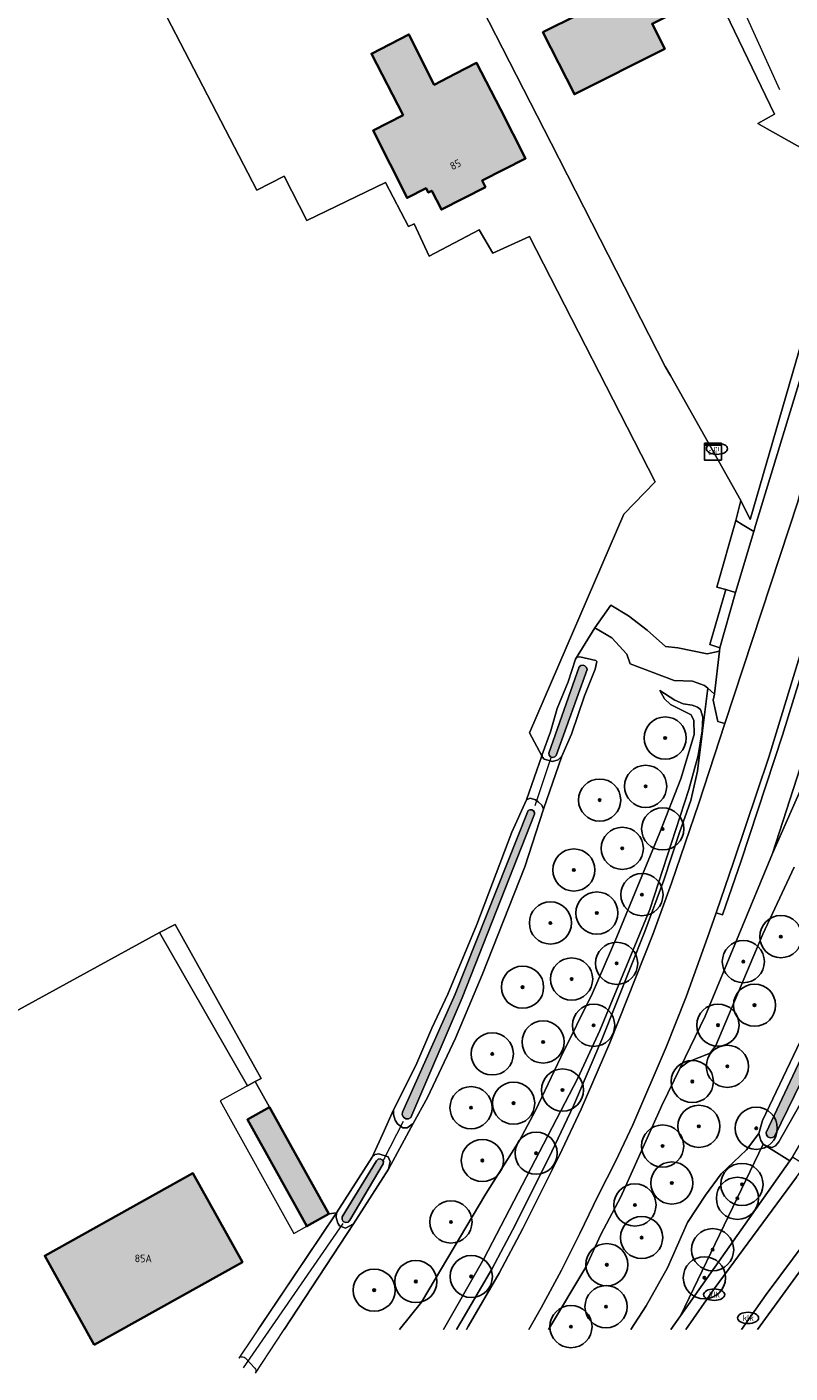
# Model space of a CAD drawing. Header units: metres. Extents: x 46249 to 49371, y 390656 to 391846.
# Tile 3 of 44: x 46554 to 46645, y 390706 to 390866. Entities that reach past the tile are written whole.
import ezdxf
from ezdxf.enums import TextEntityAlignment as Align

# ---------------------------------------------------------------- set-up
doc = ezdxf.new("R2010")
doc.units = ezdxf.units.M
for name, color, linetype, lineweight in [('B-WE-GR-BEPLANTING_CULTUUR_BOSPLANTSOEN-G', 90, 'GR-PLANTSOEN-SO', 18), ('B-WE-GR-BEPLANTING_CULTUUR_VASTE PLANTENVAK-G', 90, 'Continuous', 18), ('B-WE-GR-BOOM-S', 90, 'Continuous', 25), ('B-WE-GR-GRAS-G', 60, 'Continuous', 13), ('B-WE-GR-GRAS_KRUIDENRIJK-G', 80, 'Continuous', 18), ('B-WE-GR-HAAG-G', 90, 'GR-HAAG1-SO', 13), ('B-WE-IE-MEUBILAIR-S', 7, 'Continuous', 25), ('B-WE-KW-KUNSTWERK_DUIKER-G', 170, 'Continuous', 18), ('B-WE-OG-BEBOUWING-G', 7, 'Continuous', 35), ('B-WE-OG-BEBOUWING_HUISNUMMER-T18', 10, 'Continuous', 18), ('B-WE-OG-BEBOUWING_LUIFEL-G', 7, 'Continuous', 18), ('B-WE-OG-TERREIN_ERF-G', 7, 'Continuous', 18), ('B-WE-OG-TERREIN_OEVER-G', 7, 'Continuous', 18), ('B-WE-OG-WATER_SLOOT-G', 120, 'Continuous', 18), ('B-WE-VH-GESLOTENVERHARDING_ASFALT-G', 10, 'Continuous', 18), ('B-WE-VH-HALFVERHARDING_GRASBETONSTEEN-G', 130, 'Continuous', 18), ('B-WE-VH-ONVERHARD-G', 210, 'Continuous', 18), ('B-WE-VH-OPENVERHARDING_BETONSTRAATSTEEN-G', 90, 'Continuous', 18), ('B-WE-VH-OPENVERHARDING_STRAATBAKSTEEN-G', 90, 'Continuous', 18), ('B-WE-VH-OPENVERHARDING_TEGEL-G', 90, 'Continuous', 18)]:
    doc.layers.add(name, color=color, linetype=linetype, lineweight=lineweight)
doc.layers.add('B-WE-OG-BEBOUWING-V', color=7, linetype='Continuous', lineweight=18, true_color=0xd46868)
doc.layers.add('B-WE-OG-WATER_SLOOT-V', color=7, linetype='Continuous', lineweight=18, true_color=0x99cae9)
doc.styles.add('NLCS-ISO', font='NLCS-ISO.ttf')
doc.styles.add('NLCS-ISO-ANNOTATIEF-T18', font='NLCS-ISO.ttf', dxfattribs={"height": 1.8})
doc.linetypes.add('GR-HAAG1-SO', pattern='A,6,[176,NLCS.SHX,S=0.125,R=0,X=0,Y=0],-2', length=8)
doc.linetypes.add('GR-PLANTSOEN-SO', pattern='A,0,[179,NLCS.SHX,S=1.5,R=0,X=0,Y=0],-4', length=4)

# ---------------------------------------------------------------- blocks, each defined once
blk = doc.blocks.new('SIE-MEUBILAIR_KAST_CAI-SO')
for points in [[(-1, 1), (1, 1), (1, 0.84), (-1, 0.84)], [(-1, 0.76), (1, 0.76), (1, -1), (-1, -1)]]:
    blk.add_lwpolyline(points, close=True)
at = {"style": 'NLCS-ISO'}
blk.add_text('cai', height=0.75, dxfattribs=at).set_placement((0, 0), align=Align.MIDDLE_CENTER)
blk = doc.blocks.new('SIE-MEUBILAIR_PUT_RIOOLPUT-SO')
blk.add_ellipse((0, 0), major_axis=(1.25, 0), ratio=0.54)
at = {"style": 'NLCS-ISO'}
blk.add_text('ri', height=0.75, dxfattribs=at).set_placement((-0.04, 0.07), align=Align.MIDDLE_CENTER)
blk = doc.blocks.new('SIE-MEUBILAIR_PUT_KOLK-SO')
blk.add_ellipse((0, 0), major_axis=(1.25, 0), ratio=0.54)
at = {"style": 'NLCS-ISO'}
blk.add_text('klk', height=0.75, dxfattribs=at).set_placement((0.03, 0), align=Align.MIDDLE_CENTER)
blk = doc.blocks.new('SGR-BOOM_01')
h = blk.add_hatch(color=256)
edge = h.paths.add_edge_path()
edge.add_arc((0, 0), 0.15, 0, 360)
for radius in [2.5, 0.15, 0.045]:
    blk.add_circle((0, 0), radius)

msp = doc.modelspace()

# ---------------------------------------------------------------- hatches: boundary and pattern name
at = {"layer": 'B-WE-OG-BEBOUWING-V'}
for points in [[(46615.446, 390865.482), (46619.17, 390858.122), (46629.88, 390863.509), (46628.379, 390866.493), (46632.85, 390868.742), (46626.441, 390881.393), (46619.58, 390877.892), (46623.727, 390869.647)], [(46601.593, 390846.98), (46601.853, 390846.473), (46602.271, 390846.688), (46603.423, 390844.447), (46608.627, 390847.112), (46608.243, 390847.88), (46613.393, 390850.527), (46610.398, 390856.35), (46607.576, 390861.84), (46605.044, 390860.538), (46602.557, 390859.259), (46599.557, 390865.221), (46595.113, 390862.93), (46598.863, 390855.654), (46595.308, 390853.821), (46599.351, 390845.829)], [(46585.65, 390733.314), (46583.038, 390738.006), (46580.417, 390736.547), (46587.459, 390723.894), (46590.081, 390725.353)], [(46562.27, 390709.84), (46579.836, 390719.622), (46573.954, 390730.175), (46556.391, 390720.385)]]:
    msp.add_hatch(color=256, dxfattribs=at).paths.add_polyline_path(points)
at = {"layer": 'B-WE-OG-WATER_SLOOT-V'}
for points in [[(46620.68, 390789.929), (46620.604, 390790.164), (46620.43, 390790.339), (46620.196, 390790.418), (46619.952, 390790.383), (46619.749, 390790.243), (46616.135, 390779.985), (46616.191, 390779.742), (46616.361, 390779.558), (46616.599, 390779.485), (46616.843, 390779.54), (46617.026, 390779.71)], [(46614.438, 390772.739), (46614.434, 390772.965), (46614.321, 390773.161), (46614.128, 390773.278), (46613.903, 390773.288), (46613.7, 390773.188), (46605.049, 390751.421), (46598.794, 390737.423), (46598.767, 390737.1), (46598.911, 390736.809), (46599.183, 390736.633), (46599.507, 390736.621), (46599.791, 390736.778), (46605.885, 390750.964)], [(46656.609, 390766.523), (46658.341, 390771.481), (46657.857, 390772.066), (46657.34, 390772.237), (46655.398, 390766.675), (46649.535, 390751.202), (46641.903, 390735.001), (46641.947, 390734.724), (46642.117, 390734.5), (46642.372, 390734.382), (46642.652, 390734.398), (46642.892, 390734.545), (46650.836, 390750.801)], [(46596.519, 390731.29), (46596.539, 390731.553), (46596.405, 390731.781), (46596.166, 390731.892), (46595.905, 390731.847), (46595.717, 390731.662), (46591.665, 390725.004), (46591.633, 390724.704), (46591.782, 390724.442), (46592.056, 390724.317), (46592.351, 390724.376), (46592.557, 390724.596)]]:
    msp.add_hatch(color=256, dxfattribs=at).paths.add_polyline_path(points)

# ---------------------------------------------------------------- linework, layer by layer
at = {"layer": 'B-WE-GR-BEPLANTING_CULTUUR_BOSPLANTSOEN-G', "ltscale": 0.2, "flags": 128}
for points in [[(46641.568, 390733.637), (46644.71, 390731.637), (46645.047, 390732.09), (46652.414, 390744.758), (46654.348, 390750.621), (46654.025, 390752.262), (46652.303, 390752.312), (46649.8, 390746.859), (46647.292, 390740.758), (46643.401, 390733.884), (46643.014, 390733.441), (46642.605, 390733.235), (46642.085, 390733.339), (46641.568, 390733.637)], [(46644.71, 390731.637), (46641.568, 390733.637), (46631.741, 390713.276), (46644.71, 390731.637)]]:
    msp.add_lwpolyline(points, close=True, dxfattribs=at)
at = {"layer": 'B-WE-GR-BEPLANTING_CULTUUR_VASTE PLANTENVAK-G', "ltscale": 0.2, "flags": 128}
for points in [[(46605.203, 390711.634), (46605.733, 390712.503), (46609.395, 390718.796), (46612.186, 390724.093), (46616.517, 390732.76), (46619.08, 390738.167), (46622.439, 390746.03), (46627.522, 390758.845), (46629.759, 390764.917), (46631.6, 390770.45), (46632.961, 390774.382), (46633.786, 390777.842), (46634.371, 390782.629), (46634.99, 390787.691), (46634.605, 390788.032), (46633.173, 390788.541), (46630.991, 390788.604), (46625.77, 390790.584), (46625.378, 390791.719), (46623.596, 390793.684), (46621.599, 390794.869), (46619.302, 390791.152), (46619.546, 390791.386), (46619.811, 390791.426), (46621.72, 390790.978), (46621.82, 390790.872), (46621.623, 390789.95), (46620.383, 390786.778), (46618.818, 390782.241), (46617.691, 390779.639), (46615.496, 390773.36), (46613.293, 390766.513), (46608.255, 390753.7), (46605.087, 390746.207), (46601.766, 390739.143), (46600.077, 390736.066), (46597.126, 390730.643), (46593.008, 390724.175), (46584.761, 390711.634)], [(46598.429, 390711.634), (46601.035, 390714.882), (46608.689, 390727.734), (46612.675, 390734.073), (46614.563, 390737.597), (46617.552, 390743.938), (46621.34, 390751.515), (46624.214, 390758.198), (46629.297, 390770.586), (46631.785, 390776.953), (46633.356, 390782.206), (46633.316, 390783.874), (46633.035, 390784.527), (46630.58, 390785.76), (46629.851, 390786.423), (46629.288, 390787.436), (46631.088, 390786.277), (46632.083, 390785.842), (46633.15, 390785.689), (46633.779, 390785.453), (46634.141, 390785.177), (46634.405, 390784.271), (46634.311, 390782.624), (46633.847, 390779.701), (46632.73, 390775.681), (46628.125, 390761.468), (46622.179, 390747.107), (46619.574, 390741.461), (46608.442, 390720.031), (46603.649, 390711.634)], [(46603.649, 390711.634), (46608.442, 390720.031), (46619.574, 390741.461), (46622.179, 390747.107), (46628.125, 390761.468), (46632.73, 390775.681), (46633.847, 390779.701), (46634.311, 390782.624), (46634.405, 390784.271), (46634.141, 390785.177), (46633.779, 390785.453), (46633.15, 390785.689), (46632.083, 390785.842), (46631.088, 390786.277), (46629.288, 390787.436), (46629.851, 390786.423), (46630.58, 390785.76), (46633.035, 390784.527), (46633.316, 390783.874), (46633.356, 390782.206), (46631.785, 390776.953), (46629.297, 390770.586), (46624.214, 390758.198), (46621.34, 390751.515), (46617.552, 390743.938), (46614.563, 390737.597), (46612.675, 390734.073), (46608.689, 390727.734), (46601.035, 390714.882), (46598.429, 390711.634)]]:
    msp.add_lwpolyline(points, dxfattribs=at)
at = {"layer": 'B-WE-GR-GRAS-G', "ltscale": 0.2, "flags": 128}
msp.add_lwpolyline([(46533.205, 390738.572), (46570.018, 390758.729), (46571.847, 390759.676), (46582.033, 390741.42), (46581.336, 390741.064), (46583.038, 390738.006), (46585.65, 390733.314), (46590.081, 390725.353), (46590.988, 390725.484), (46595.216, 390732.08), (46596.631, 390735.21), (46597.753, 390737.692), (46600.391, 390742.963), (46602.267, 390747.367), (46604.188, 390751.416), (46607.603, 390759.685), (46611.78, 390770.632), (46613.487, 390774.456), (46615.309, 390779.682), (46613.861, 390782.387), (46625.04, 390808.316), (46628.744, 390812.153), (46613.861, 390841.257), (46609.495, 390839.273), (46607.908, 390842.051), (46601.955, 390838.942), (46600.169, 390842.778), (46599.507, 390842.448), (46596.795, 390847.673), (46587.469, 390843.175), (46584.757, 390848.401), (46581.516, 390846.747), (46567.142, 390874.51)], dxfattribs=at)
msp.add_lwpolyline([(46581.336, 390741.064), (46582.033, 390741.42), (46571.847, 390759.676), (46570.018, 390758.729), (46580.416, 390740.552), (46581.336, 390741.064)], close=True, dxfattribs=at)
at = {"layer": 'B-WE-GR-GRAS_KRUIDENRIJK-G', "ltscale": 0.2, "flags": 128}
for points in [[(46638.889, 390809.94), (46638.309, 390807.595), (46639.076, 390807.125), (46640.431, 390806.282), (46640.637, 390806.987), (46645.9, 390824.219), (46647.927, 390830.066), (46651.764, 390841.884), (46653.128, 390846.604), (46651.55, 390847.515), (46639.999, 390807.699), (46638.889, 390809.94)], [(46658.423, 390807.112), (46661.962, 390817.276), (46663.579, 390821.31), (46664.885, 390824.068), (46662.298, 390824.866), (46658.774, 390814.236), (46656.03, 390806.713), (46649.228, 390787.229), (46646.375, 390779.58), (46642.676, 390768.108), (46646.052, 390775.803), (46649.815, 390785.56), (46651.428, 390789.158), (46655.938, 390801.144), (46658.423, 390807.112)], [(46614.892, 390774.213), (46615.312, 390773.804), (46615.496, 390773.36), (46617.691, 390779.639), (46617.239, 390779.183), (46616.568, 390779.011), (46615.605, 390779.277), (46615.374, 390779.561), (46615.366, 390779.845), (46615.309, 390779.682), (46613.487, 390774.456), (46613.936, 390774.65), (46614.572, 390774.447), (46614.892, 390774.213)]]:
    msp.add_lwpolyline(points, close=True, dxfattribs=at)
for points in [[(46647.712, 390794.658), (46643.854, 390782.142), (46638.952, 390767.229), (46636.734, 390760.82), (46635.961, 390761.072), (46634.946, 390758.15), (46632.433, 390751.094), (46630.04, 390745.117), (46626.104, 390735.906), (46624.037, 390731.55), (46621.998, 390727.525), (46619.827, 390723.018), (46617.641, 390718.673), (46615.245, 390714.22), (46613.764, 390711.634)], [(46606.374, 390711.634), (46606.592, 390711.991), (46610.27, 390718.311), (46613.076, 390723.638), (46617.415, 390732.321), (46619.992, 390737.756), (46623.359, 390745.637), (46628.457, 390758.49), (46630.703, 390764.586), (46633.906, 390774.055), (46637.006, 390783.491), (46636.189, 390783.762), (46635.618, 390786.265), (46635.774, 390786.995), (46634.99, 390787.691), (46634.371, 390782.629), (46633.786, 390777.842), (46632.961, 390774.382), (46631.6, 390770.45), (46629.759, 390764.917), (46627.522, 390758.845), (46622.439, 390746.03), (46619.08, 390738.167), (46616.517, 390732.76), (46612.186, 390724.093), (46609.395, 390718.796), (46605.733, 390712.503), (46605.203, 390711.634)], [(46616.113, 390711.634), (46620.512, 390719.044), (46622.297, 390722.912), (46624.667, 390727.378), (46629.535, 390738.215), (46631.705, 390742.681), (46634.689, 390748.816), (46642.676, 390768.108), (46646.375, 390779.58)], [(46646.052, 390775.803), (46642.676, 390768.108), (46634.689, 390748.816), (46631.705, 390742.681), (46632.656, 390743.38), (46635.256, 390744.411), (46635.943, 390745.313), (46641.514, 390758.527), (46645.208, 390766.466)], [(46645.208, 390766.466), (46641.514, 390758.527), (46635.943, 390745.313), (46635.256, 390744.411), (46632.656, 390743.38), (46631.705, 390742.681), (46629.535, 390738.215), (46624.667, 390727.378), (46622.297, 390722.912), (46620.512, 390719.044), (46616.113, 390711.634)], [(46625.856, 390711.634), (46627.69, 390714.44), (46630.209, 390718.958), (46632.573, 390724.352), (46634.721, 390727.594), (46636.57, 390730.118), (46639.588, 390732.964), (46641.047, 390734.888), (46641.483, 390736.442), (46649.214, 390752.669)], [(46630.591, 390711.634), (46631.741, 390713.276), (46641.568, 390733.637), (46641.275, 390734.066), (46641.047, 390734.888), (46639.588, 390732.964), (46636.57, 390730.118), (46634.721, 390727.594), (46632.573, 390724.352), (46630.209, 390718.958), (46627.69, 390714.44), (46625.856, 390711.634)], [(46632.385, 390711.634), (46635.737, 390716.458), (46645.521, 390729.696), (46646.526, 390731.128), (46645.047, 390732.09), (46644.71, 390731.637), (46631.741, 390713.276), (46630.591, 390711.634)]]:
    msp.add_lwpolyline(points, dxfattribs=at)
at = {"layer": 'B-WE-GR-HAAG-G', "ltscale": 0.2, "flags": 128}
msp.add_lwpolyline([(46643.529, 390858.666), (46627.613, 390893.828)], dxfattribs=at)
at = {"layer": 'B-WE-KW-KUNSTWERK_DUIKER-G', "ltscale": 0.2, "flags": 128}
for points in [[(46616.4, 390779.43), (46614.49, 390773.73)], [(46598.87, 390736.3), (46596.52, 390731.67)], [(46591.71, 390724.2), (46579.9, 390707.1)]]:
    msp.add_lwpolyline(points, dxfattribs=at)
at = {"layer": 'B-WE-OG-BEBOUWING-G', "ltscale": 0.2, "flags": 128}
for points in [[(46615.446, 390865.482), (46619.17, 390858.122), (46629.88, 390863.509), (46628.379, 390866.493), (46632.85, 390868.742), (46626.441, 390881.393), (46619.58, 390877.892), (46623.727, 390869.647), (46615.446, 390865.482)], [(46601.593, 390846.98), (46601.853, 390846.473), (46602.271, 390846.688), (46603.423, 390844.447), (46608.627, 390847.112), (46608.243, 390847.88), (46613.393, 390850.527), (46610.398, 390856.35), (46607.576, 390861.84), (46605.044, 390860.538), (46602.557, 390859.259), (46599.557, 390865.221), (46595.113, 390862.93), (46598.863, 390855.654), (46595.308, 390853.821), (46599.351, 390845.829), (46601.593, 390846.98)], [(46585.65, 390733.314), (46583.038, 390738.006), (46580.417, 390736.547), (46587.459, 390723.894), (46590.081, 390725.353), (46585.65, 390733.314)], [(46562.27, 390709.84), (46579.836, 390719.622), (46573.954, 390730.175), (46556.391, 390720.385), (46562.27, 390709.84)]]:
    msp.add_lwpolyline(points, close=True, dxfattribs=at)
at = {"layer": 'B-WE-OG-BEBOUWING_LUIFEL-G', "ltscale": 0.2, "flags": 128}
msp.add_lwpolyline([(46577.185, 390738.754), (46585.93, 390723.043), (46587.459, 390723.894), (46580.417, 390736.547), (46583.038, 390738.006), (46581.336, 390741.064), (46577.185, 390738.754)], close=True, dxfattribs=at)
at = {"layer": 'B-WE-OG-TERREIN_ERF-G', "ltscale": 0.2, "flags": 128}
for points in [[(46625.5, 390891.889), (46600.814, 390882.84), (46616.404, 390852.341), (46629.945, 390825.849), (46630.557, 390824.761), (46638.889, 390809.94), (46639.999, 390807.699), (46651.55, 390847.515), (46651.933, 390848.282), (46648.848, 390850.205), (46642.01, 390854.039), (46640.899, 390854.662), (46642.883, 390855.773), (46625.5, 390891.889)], [(46615.446, 390865.482), (46623.727, 390869.647), (46619.58, 390877.892), (46626.441, 390881.393), (46632.85, 390868.742), (46628.379, 390866.493), (46629.88, 390863.509), (46619.17, 390858.122), (46615.446, 390865.482)], [(46598.863, 390855.654), (46595.113, 390862.93), (46599.557, 390865.221), (46602.557, 390859.259), (46605.044, 390860.538), (46607.576, 390861.84), (46610.398, 390856.35), (46613.393, 390850.527), (46608.243, 390847.88), (46608.627, 390847.112), (46603.423, 390844.447), (46602.271, 390846.688), (46601.853, 390846.473), (46601.593, 390846.98), (46599.351, 390845.829), (46595.308, 390853.821), (46598.863, 390855.654)], [(46556.391, 390720.385), (46573.954, 390730.175), (46579.836, 390719.622), (46562.27, 390709.84), (46556.391, 390720.385)]]:
    msp.add_lwpolyline(points, close=True, dxfattribs=at)
for points in [[(46625.5, 390891.889), (46642.883, 390855.773), (46640.899, 390854.662), (46642.01, 390854.039), (46648.848, 390850.205), (46649.659, 390853.484), (46653.801, 390870.232)], [(46567.142, 390874.51), (46581.516, 390846.747), (46584.757, 390848.401), (46587.469, 390843.175), (46596.795, 390847.673), (46599.507, 390842.448), (46600.169, 390842.778), (46601.955, 390838.942), (46607.908, 390842.051), (46609.495, 390839.273), (46613.861, 390841.257), (46628.744, 390812.153), (46625.04, 390808.316), (46613.861, 390782.387), (46615.309, 390779.682), (46615.366, 390779.845), (46616.345, 390782.515), (46617.137, 390785.289), (46618.426, 390788.452), (46619.302, 390791.152), (46621.599, 390794.869), (46623.49, 390797.531), (46625.576, 390796.26), (46627.821, 390794.571), (46629.993, 390792.62), (46631.428, 390792.5), (46634.915, 390791.754), (46636.361, 390792.102), (46636.406, 390792.5), (46635.221, 390792.868), (46637.126, 390799.385), (46636.049, 390799.693), (46638.309, 390807.595), (46638.889, 390809.94), (46630.557, 390824.761), (46629.945, 390825.849), (46616.404, 390852.341), (46600.814, 390882.84)], [(46581.689, 390711.634), (46590.988, 390725.484), (46590.081, 390725.353), (46587.459, 390723.894), (46580.417, 390736.547), (46583.038, 390738.006), (46581.336, 390741.064), (46580.416, 390740.552), (46570.018, 390758.729), (46533.205, 390738.572), (46535.548, 390734.665), (46543.937, 390720.787), (46549.47, 390711.634)], [(46692.704, 390711.634), (46701.384, 390723.719), (46710.108, 390736.085), (46710.899, 390737.591), (46711.464, 390739.255), (46711.478, 390740.517), (46711.149, 390741.752), (46710.198, 390742.839), (46709.179, 390743.463), (46704.436, 390745.33), (46688.2, 390751.857), (46683.116, 390753.833), (46676.247, 390756.608), (46675.644, 390756.8), (46674.565, 390756.833), (46674.065, 390756.765), (46673.2, 390756.321), (46672.655, 390755.791), (46671.875, 390754.719), (46668.874, 390750.343), (46656.884, 390733.704), (46652.122, 390727.243), (46647.127, 390720.214), (46640.864, 390711.634)]]:
    msp.add_lwpolyline(points, dxfattribs=at)
at = {"layer": 'B-WE-OG-TERREIN_OEVER-G', "ltscale": 0.2, "flags": 128}
for points in [[(46621.82, 390790.872), (46621.72, 390790.978), (46619.811, 390791.426), (46619.546, 390791.386), (46619.302, 390791.152), (46618.426, 390788.452), (46617.137, 390785.289), (46616.345, 390782.515), (46615.366, 390779.845), (46615.374, 390779.561), (46615.605, 390779.277), (46616.568, 390779.011), (46617.239, 390779.183), (46617.691, 390779.639), (46618.818, 390782.241), (46620.383, 390786.778), (46621.623, 390789.95), (46621.82, 390790.872)], [(46620.68, 390789.929), (46617.026, 390779.71), (46616.843, 390779.54), (46616.599, 390779.485), (46616.361, 390779.558), (46616.191, 390779.742), (46616.135, 390779.985), (46619.749, 390790.243), (46619.952, 390790.383), (46620.196, 390790.418), (46620.43, 390790.339), (46620.604, 390790.164), (46620.68, 390789.929)], [(46601.766, 390739.143), (46605.087, 390746.207), (46608.255, 390753.7), (46613.293, 390766.513), (46615.496, 390773.36), (46615.312, 390773.804), (46614.892, 390774.213), (46614.572, 390774.447), (46613.936, 390774.65), (46613.487, 390774.456), (46611.78, 390770.632), (46607.603, 390759.685), (46604.188, 390751.416), (46602.267, 390747.367), (46600.391, 390742.963), (46597.753, 390737.692), (46597.743, 390737.129), (46597.928, 390736.483), (46598.201, 390736.019), (46598.855, 390735.572), (46599.374, 390735.564), (46600.077, 390736.066), (46601.766, 390739.143)], [(46598.794, 390737.423), (46605.049, 390751.421), (46613.7, 390773.188), (46613.903, 390773.288), (46614.128, 390773.278), (46614.321, 390773.161), (46614.434, 390772.965), (46614.438, 390772.739), (46605.885, 390750.964), (46599.791, 390736.778), (46599.507, 390736.621), (46599.183, 390736.633), (46598.911, 390736.809), (46598.767, 390737.1), (46598.794, 390737.423)], [(46597.126, 390730.643), (46597.353, 390731.573), (46597.094, 390732.134), (46596.005, 390732.486), (46595.579, 390732.38), (46595.216, 390732.08), (46590.988, 390725.484), (46590.948, 390724.946), (46591.129, 390724.26), (46591.33, 390723.954), (46592.05, 390723.677), (46593.008, 390724.175), (46597.126, 390730.643)], [(46591.665, 390725.004), (46595.717, 390731.662), (46595.905, 390731.847), (46596.166, 390731.892), (46596.405, 390731.781), (46596.539, 390731.553), (46596.519, 390731.29), (46592.557, 390724.596), (46592.351, 390724.376), (46592.056, 390724.317), (46591.782, 390724.442), (46591.633, 390724.704), (46591.665, 390725.004)]]:
    msp.add_lwpolyline(points, close=True, dxfattribs=at)
for points in [[(46649.214, 390752.669), (46641.483, 390736.442), (46641.047, 390734.888), (46641.275, 390734.066), (46641.568, 390733.637), (46642.085, 390733.339), (46642.605, 390733.235), (46643.014, 390733.441), (46643.401, 390733.884), (46643.401, 390733.884), (46647.292, 390740.758)], [(46650.836, 390750.801), (46642.892, 390734.545), (46642.652, 390734.398), (46642.372, 390734.382), (46642.117, 390734.5), (46641.947, 390734.724), (46641.903, 390735.001), (46649.535, 390751.202)]]:
    msp.add_lwpolyline(points, dxfattribs=at)
at = {"layer": 'B-WE-OG-WATER_SLOOT-G', "ltscale": 0.2, "flags": 128}
for points in [[(46620.68, 390789.929), (46620.604, 390790.164), (46620.43, 390790.339), (46620.196, 390790.418), (46619.952, 390790.383), (46619.749, 390790.243), (46616.135, 390779.985), (46616.191, 390779.742), (46616.361, 390779.558), (46616.599, 390779.485), (46616.843, 390779.54), (46617.026, 390779.71), (46620.68, 390789.929)], [(46614.438, 390772.739), (46614.434, 390772.965), (46614.321, 390773.161), (46614.128, 390773.278), (46613.903, 390773.288), (46613.7, 390773.188), (46605.049, 390751.421), (46598.794, 390737.423), (46598.767, 390737.1), (46598.911, 390736.809), (46599.183, 390736.633), (46599.507, 390736.621), (46599.791, 390736.778), (46605.885, 390750.964), (46614.438, 390772.739)], [(46656.609, 390766.523), (46658.341, 390771.481), (46657.857, 390772.066), (46657.34, 390772.237), (46655.398, 390766.675), (46649.535, 390751.202), (46641.903, 390735.001), (46641.947, 390734.724), (46642.117, 390734.5), (46642.372, 390734.382), (46642.652, 390734.398), (46642.892, 390734.545), (46650.836, 390750.801), (46656.609, 390766.523)], [(46596.519, 390731.29), (46596.539, 390731.553), (46596.405, 390731.781), (46596.166, 390731.892), (46595.905, 390731.847), (46595.717, 390731.662), (46591.665, 390725.004), (46591.633, 390724.704), (46591.782, 390724.442), (46592.056, 390724.317), (46592.351, 390724.376), (46592.557, 390724.596), (46596.519, 390731.29)]]:
    msp.add_lwpolyline(points, close=True, dxfattribs=at)
at = {"layer": 'B-WE-VH-GESLOTENVERHARDING_ASFALT-G', "ltscale": 0.2, "flags": 128}
for points in [[(46658.713, 390866.317), (46658.62, 390865.83), (46656.262, 390857.345), (46654.574, 390851.605), (46657.521, 390851.18), (46649.008, 390823.457), (46645.686, 390809.908), (46637.006, 390783.491), (46633.906, 390774.055), (46630.703, 390764.586), (46628.457, 390758.49), (46623.359, 390745.637), (46619.992, 390737.756), (46617.415, 390732.321), (46613.076, 390723.638), (46610.27, 390718.311), (46606.592, 390711.991), (46606.374, 390711.634)], [(46613.764, 390711.634), (46615.245, 390714.22), (46617.641, 390718.673), (46619.827, 390723.018), (46621.998, 390727.525), (46624.037, 390731.55), (46626.104, 390735.906), (46630.04, 390745.117), (46632.433, 390751.094), (46634.946, 390758.15), (46635.961, 390761.072), (46638.085, 390767.191), (46642.205, 390779.506), (46646.624, 390793.857)]]:
    msp.add_lwpolyline(points, dxfattribs=at)
at = {"layer": 'B-WE-VH-HALFVERHARDING_GRASBETONSTEEN-G', "ltscale": 0.2, "flags": 128}
msp.add_lwpolyline([(46646.624, 390793.857), (46642.205, 390779.506), (46638.085, 390767.191), (46635.961, 390761.072), (46636.734, 390760.82), (46638.952, 390767.229), (46643.854, 390782.142), (46643.854, 390782.142), (46647.712, 390794.658)], dxfattribs=at)
at = {"layer": 'B-WE-VH-ONVERHARD-G', "ltscale": 0.2, "flags": 128}
for points in [[(46597.353, 390731.573), (46597.126, 390730.643), (46600.077, 390736.066), (46599.374, 390735.564), (46598.855, 390735.572), (46598.201, 390736.019), (46597.928, 390736.483), (46597.743, 390737.129), (46597.753, 390737.692), (46596.631, 390735.21), (46595.216, 390732.08), (46595.579, 390732.38), (46596.005, 390732.486), (46597.094, 390732.134), (46597.353, 390731.573)], [(46593.008, 390724.175), (46592.05, 390723.677), (46591.33, 390723.954), (46591.129, 390724.26), (46590.948, 390724.946), (46590.988, 390725.484), (46579.41, 390708.239), (46579.538, 390708.352), (46579.696, 390708.416), (46579.867, 390708.423), (46580.03, 390708.372), (46580.166, 390708.269), (46581.298, 390707.062), (46581.372, 390706.96), (46581.417, 390706.844), (46581.433, 390706.719), (46581.417, 390706.595), (46581.37, 390706.478), (46593.008, 390724.175)]]:
    msp.add_lwpolyline(points, close=True, dxfattribs=at)
at = {"layer": 'B-WE-VH-OPENVERHARDING_BETONSTRAATSTEEN-G', "ltscale": 0.2, "flags": 128}
for points in [[(46637.006, 390783.491), (46645.686, 390809.908), (46649.008, 390823.457), (46657.521, 390851.18), (46654.574, 390851.605), (46653.128, 390846.604), (46651.764, 390841.884), (46647.927, 390830.066), (46645.9, 390824.219), (46640.637, 390806.987), (46640.431, 390806.282), (46638.291, 390799.051), (46636.406, 390792.5), (46636.361, 390792.102), (46635.783, 390787.036), (46635.774, 390786.995), (46635.618, 390786.265), (46636.189, 390783.762), (46637.006, 390783.491)], [(46637.126, 390799.385), (46638.291, 390799.051), (46640.431, 390806.282), (46639.076, 390807.125), (46638.309, 390807.595), (46636.049, 390799.693), (46637.126, 390799.385)], [(46636.406, 390792.5), (46638.291, 390799.051), (46637.126, 390799.385), (46635.221, 390792.868), (46636.406, 390792.5)], [(46634.99, 390787.691), (46635.774, 390786.995), (46635.783, 390787.036), (46636.361, 390792.102), (46634.915, 390791.754), (46631.428, 390792.5), (46629.993, 390792.62), (46627.821, 390794.571), (46625.576, 390796.26), (46623.49, 390797.531), (46621.599, 390794.869), (46623.596, 390793.684), (46625.378, 390791.719), (46625.77, 390790.584), (46630.991, 390788.604), (46633.173, 390788.541), (46634.605, 390788.032), (46634.99, 390787.691)]]:
    msp.add_lwpolyline(points, close=True, dxfattribs=at)
at = {"layer": 'B-WE-VH-OPENVERHARDING_STRAATBAKSTEEN-G', "ltscale": 0.2, "flags": 128}
for points in [[(46645.521, 390729.696), (46635.737, 390716.458), (46632.385, 390711.634)], [(46638.966, 390711.634), (46641.915, 390715.788), (46648.146, 390724.189)]]:
    msp.add_lwpolyline(points, dxfattribs=at)
at = {"layer": 'B-WE-VH-OPENVERHARDING_TEGEL-G', "ltscale": 0.2, "flags": 128}
for points in [[(46648.146, 390724.189), (46641.915, 390715.788), (46638.966, 390711.634)], [(46640.864, 390711.634), (46647.127, 390720.214)]]:
    msp.add_lwpolyline(points, dxfattribs=at)

# ---------------------------------------------------------------- block references
at = {"layer": 'B-WE-GR-BOOM-S'}
for p in [(46629.94, 390781.786), (46627.623, 390776.049), (46622.165, 390774.426), (46629.646, 390771.008), (46624.849, 390768.704), (46619.112, 390766.136), (46627.181, 390763.215), (46621.842, 390761.03), (46616.335, 390759.853), (46643.651, 390758.234), (46639.2, 390755.273), (46624.185, 390755.066), (46613.033, 390752.239), (46618.852, 390753.201), (46640.529, 390750.101), (46621.452, 390747.717), (46636.19, 390747.741), (46615.468, 390745.741), (46609.439, 390744.326), (46637.311, 390742.853), (46633.154, 390741.051), (46617.767, 390740.045), (46606.927, 390737.947), (46611.968, 390738.478), (46633.931, 390735.739), (46640.73, 390735.51), (46629.63, 390733.401), (46608.265, 390731.684), (46614.642, 390732.548), (46630.724, 390729.017), (46639.04, 390728.85), (46626.349, 390726.416), (46638.5, 390727.2), (46604.542, 390724.397), (46627.149, 390722.547), (46635.56, 390721.11), (46623.021, 390719.325), (46600.382, 390717.331), (46606.95, 390717.93), (46634.58, 390717.78), (46595.447, 390716.312), (46622.923, 390714.35), (46618.765, 390711.988)]:
    msp.add_blockref('SGR-BOOM_01', p, dxfattribs=at)
at = {"layer": 'B-WE-IE-MEUBILAIR-S'}
for name, p in [('SIE-MEUBILAIR_KAST_CAI-SO', (46635.596, 390815.742)), ('SIE-MEUBILAIR_PUT_RIOOLPUT-SO', (46636.076, 390816.089)), ('SIE-MEUBILAIR_PUT_KOLK-SO', (46635.747, 390715.779)), ('SIE-MEUBILAIR_PUT_KOLK-SO', (46639.761, 390713.019))]:
    msp.add_blockref(name, p, dxfattribs=at)

# ---------------------------------------------------------------- texts
at = {"layer": 'B-WE-OG-BEBOUWING_HUISNUMMER-T18', "style": 'NLCS-ISO-ANNOTATIEF-T18'}
msp.add_text('85', height=0.9, rotation=27.1, dxfattribs=at).set_placement((46605.073, 390849.786), align=Align.MIDDLE_CENTER)
msp.add_text('85A', height=0.9, dxfattribs=at).set_placement((46568.076, 390720.071), align=Align.MIDDLE_CENTER)

doc.saveas('drawing.dxf')
